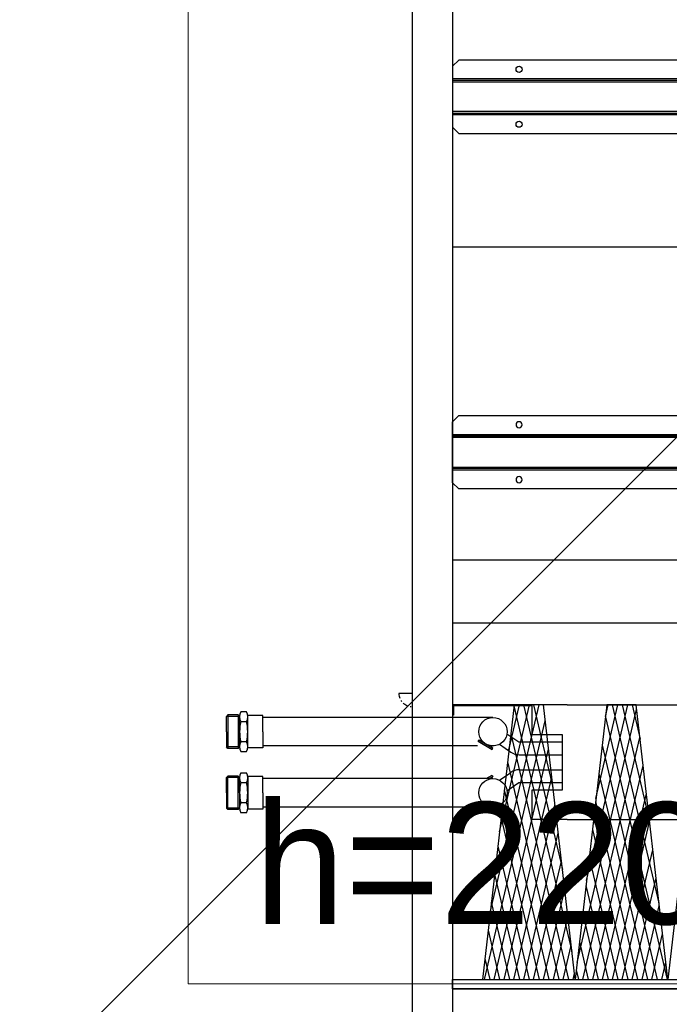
# Model space of a CAD drawing. Header units: millimetres. Extents: x -740 to 33545, y 5178 to 22494.
# Tile 56 of 256: x 9247 to 9311, y 6468 to 6565. Entities that reach past the tile are written whole.
import ezdxf
from ezdxf.lldxf.tags import DXFTag

# ---------------------------------------------------------------- set-up
doc = ezdxf.new("R2010")
doc.units = ezdxf.units.MM
doc.header["$MEASUREMENT"] = 0
doc.linetypes.add('DASHDOT', pattern=[1, 0.5, -0.25, 0, -0.25])
for name, color, linetype, lineweight in [('_IS_Centralki', 3, 'Continuous', 30), ('l.przerywana', 252, 'ICAD_ISO03W100', 5), ('wymiarowanie', 252, 'Continuous', 9)]:
    doc.layers.add(name, color=color, linetype=linetype, lineweight=lineweight)
tags = doc.linetypes.add('ICAD_ISO03W100', pattern=[30, 12, -18]).pattern_tags.tags
tags[6:7] = [DXFTag(74, 4), DXFTag(75, 0), DXFTag(340, '0'), DXFTag(46, 1.0), DXFTag(50, 0.0), DXFTag(44, 0.0), DXFTag(45, 0.0)]
tags[4:5] = [DXFTag(74, 4), DXFTag(75, 0), DXFTag(340, '0'), DXFTag(46, 1.0), DXFTag(50, 0.0), DXFTag(44, 0.0), DXFTag(45, 0.0)]

# ---------------------------------------------------------------- blocks, each defined once
blk = doc.blocks.new('Centrala_kuchnia')
at = {"layer": '_IS_Centralki', "linetype": 'Continuous'}
for p, q in [((18204.73, -1340), (18204.73, -2221)), ((18206.23, -1340), (18206.23, -2221)), ((18207.73, -2221), (18207.73, -1340)), ((18236.93, -1340), (18236.93, -2221)), ((18238.43, -2221), (18238.43, -1340)), ((18239.93, -2221), (18239.93, -1340)), ((18186.23, -1346), (18186.23, -2215)), ((18258.43, -2215), (18258.43, -1346)), ((18186.23, -2215), (18192.23, -2221)), ((18192.23, -2221), (18206.23, -2221)), ((18206.23, -2221), (18238.43, -2221)), ((18238.43, -2221), (18252.43, -2221)), ((18252.43, -2221), (18258.43, -2215))]:
    blk.add_line(p, q, dxfattribs=at)
at = {"layer": '_IS_Centralki'}
for p, q in [((18370.23, -2221), (18370.23, -1340)), ((18679.23, -2221), (18679.23, -1340)), ((18741.23, -2221), (18741.23, -1340)), ((18822.23, -2108), (18822.23, -1398)), ((18935.23, -2108), (18935.23, -1398)), ((18822.23, -2108), (18822.23, -2221)), ((18851.23, -2113), (18906.23, -2113)), ((18851.23, -2143), (18851.23, -2113)), ((18858.63, -2155.9), (18858.63, -2113)), ((18871.33, -2155.4), (18871.33, -2113)), ((18886.13, -2155.4), (18886.13, -2113)), ((18898.83, -2155.9), (18898.83, -2113)), ((18906.23, -2113), (18906.23, -2143)), ((18935.23, -2108), (18935.23, -2143)), ((18822.23, -2143), (18851.23, -2143)), ((18823.23, -2143), (18823.23, -2220)), ((18906.23, -2143), (18935.23, -2143)), ((18850.56, -2167.43), (18858.63, -2155.9)), ((18906.9, -2167.43), (18898.83, -2155.9)), ((18860.97, -2174.71), (18868.75, -2163.6)), ((18896.5, -2174.71), (18888.72, -2163.6)), ((18834.61, -2181.29), (18834.61, -2408)), ((18856.73, -2195.22), (18864.73, -2181.36)), ((18858.03, -2195.97), (18866.03, -2182.11)), ((18862.56, -2180.07), (18862.79, -2182.75)), ((18866.03, -2182.11), (18864.73, -2181.36)), ((18891.43, -2182.11), (18892.73, -2181.36)), ((18894.86, -2188.04), (18891.43, -2182.11)), ((18894.86, -2185.04), (18892.73, -2181.36)), ((18894.86, -2181.29), (18894.86, -2408)), ((18922.86, -2181.29), (18922.86, -2408)), ((18858.03, -2195.97), (18856.73, -2195.22)), ((18862.61, -2196.38), (18862.61, -2408)), ((18046.23, -2221), (19536.23, -2221)), ((18046.23, -2221), (19536.23, -2221)), ((18822.23, -2221), (18832.23, -2221)), ((18823.23, -2220), (18832.23, -2220)), ((18832.23, -2220), (18832.23, -2221)), ((18046.23, -2261), (19538.23, -2261)), ((18046.23, -2261), (19538.23, -2261)), ((18810.77, -2261), (18810.77, -2274)), ((18838.79, -2424.2), (18838.79, -2429.8)), ((18858.42, -2424.2), (18858.42, -2429.8)), ((18899.04, -2424.2), (18899.04, -2429.8)), ((18899.04, -2424.2), (18899.04, -2429.8)), ((18918.67, -2424.2), (18918.67, -2429.8))]:
    blk.add_line(p, q, dxfattribs=at)
at = {"layer": '_IS_Centralki', "linetype": 'Continuous', "extrusion": (1.22461e-16, 0, -1)}
for p, q in [((18555.31, -2221), (18555.31, -1340)), ((18556.81, -2221), (18556.81, -1340)), ((18558.31, -1340), (18558.31, -2221)), ((18587.51, -2221), (18587.51, -1340)), ((18589.01, -1340), (18589.01, -2221)), ((18590.51, -1340), (18590.51, -2221)), ((18536.81, -2215), (18536.81, -1346)), ((18609.01, -1346), (18609.01, -2215)), ((18542.81, -2221), (18536.81, -2215)), ((18556.81, -2221), (18542.81, -2221)), ((18589.01, -2221), (18556.81, -2221)), ((18603.01, -2221), (18589.01, -2221)), ((18609.01, -2215), (18603.01, -2221))]:
    blk.add_line(p, q, dxfattribs=at)
at = {"layer": '_IS_Centralki', "extrusion": (1.22461e-16, 0, -1)}
for p, q in [((19092.9, -2221), (19092.9, -1340)), ((19102.23, -1340), (19102.23, -2221)), ((19102.23, -2221), (19102.23, -1340)), ((19092.9, -2008.91), (19092.9, -1917.54)), ((18822.23, -1977.69), (19092.9, -2008.91)), ((19092.9, -2008.91), (18822.23, -2040.12)), ((18834.34, -2070.45), (19092.9, -2009.59)), ((19092.9, -2100.27), (19092.9, -2008.91)), ((18822.23, -2063.59), (19017.7, -2017.58)), ((18862.02, -2073.64), (19092.9, -2019.3)), ((19092.9, -2034.32), (19020.43, -2017.26)), ((19092.9, -2024.61), (19048.12, -2014.07)), ((19092.9, -2014.9), (19075.8, -2010.88)), ((18822.23, -2053.88), (18936.84, -2026.9)), ((18889.71, -2076.84), (19092.9, -2029.01)), ((19092.9, -2063.45), (18937.38, -2026.84)), ((19092.9, -2053.74), (18965.06, -2023.65)), ((19092.9, -2044.03), (18992.75, -2020.46)), ((18822.23, -2044.17), (18855.97, -2036.23)), ((19092.9, -2092.58), (18854.32, -2036.42)), ((19092.9, -2082.87), (18882.01, -2033.23)), ((19092.9, -2073.16), (18909.69, -2030.04)), ((18917.39, -2080.03), (19092.9, -2038.72)), ((18822.23, -2040.12), (18822.23, -2069.06)), ((18995.22, -2089.01), (18822.23, -2048.29)), ((19076.09, -2098.33), (18826.64, -2039.61)), ((18945.08, -2083.22), (19092.9, -2048.43)), ((18914.36, -2079.68), (18822.23, -2057.99)), ((18972.76, -2086.42), (19092.9, -2058.14)), ((18833.49, -2070.35), (18822.23, -2067.7)), ((19000.45, -2089.61), (19092.9, -2067.84)), ((18822.23, -2069.06), (19092.9, -2100.27)), ((19028.13, -2092.8), (19092.9, -2077.55)), ((19055.81, -2095.99), (19092.9, -2087.26)), ((19083.5, -2099.19), (19092.9, -2096.97)), ((19092.9, -2100.27), (18822.23, -2131.48)), ((18823, -2160.51), (19065.44, -2103.44)), ((18850.68, -2163.7), (19092.9, -2106.68)), ((19092.9, -2121.71), (19031.77, -2107.32)), ((19092.9, -2112), (19059.46, -2104.13)), ((19092.9, -2102.29), (19087.14, -2100.93)), ((19092.9, -2191.63), (19092.9, -2100.27)), ((18822.23, -2150.98), (18984.58, -2112.76)), ((18878.37, -2166.89), (19092.9, -2116.39)), ((19092.9, -2150.84), (18948.72, -2116.9)), ((19092.9, -2141.13), (18976.4, -2113.7)), ((19092.9, -2131.42), (19004.09, -2110.51)), ((18822.23, -2141.27), (18903.71, -2122.09)), ((19092.9, -2179.96), (18865.67, -2126.48)), ((19092.9, -2170.26), (18893.35, -2123.28)), ((18906.05, -2170.08), (19092.9, -2126.1)), ((19092.9, -2160.55), (18921.04, -2120.09)), ((18822.23, -2131.56), (18822.85, -2131.41)), ((18822.23, -2131.48), (18822.23, -2160.42)), ((19028.35, -2184.19), (18822.23, -2135.67)), ((19092.9, -2189.67), (18837.98, -2129.67)), ((18933.73, -2173.28), (19092.9, -2135.81)), ((18947.48, -2174.86), (18822.23, -2145.38)), ((18961.42, -2176.47), (19092.9, -2145.52)), ((18866.62, -2165.54), (18822.23, -2155.09)), ((18989.1, -2179.66), (19092.9, -2155.23)), ((18822.23, -2160.42), (19092.9, -2191.63)), ((19016.79, -2182.86), (19092.9, -2164.94)), ((19044.47, -2186.05), (19092.9, -2174.65)), ((19072.16, -2189.24), (19092.9, -2184.36)), ((19102.23, -2221), (19092.9, -2221))]:
    blk.add_line(p, q, dxfattribs=at)
at = {"layer": '_IS_Centralki', "ltscale": 5}
for p, q in [((18832.61, -2408), (18832.61, -2423)), ((18848.61, -2408), (18832.61, -2408)), ((18848.61, -2408), (18864.61, -2408)), ((18864.61, -2408), (18864.61, -2423)), ((18908.86, -2408), (18892.86, -2408)), ((18892.86, -2408), (18892.86, -2423)), ((18892.86, -2408), (18892.86, -2423)), ((18908.86, -2408), (18924.86, -2408)), ((18924.86, -2408), (18924.86, -2423)), ((18828.98, -2424.2), (18828.98, -2429.8)), ((18864.61, -2423), (18832.61, -2423)), ((18868.24, -2429.8), (18868.24, -2424.2)), ((18889.23, -2429.8), (18889.23, -2424.2)), ((18889.23, -2429.8), (18889.23, -2424.2)), ((18892.86, -2423), (18924.86, -2423)), ((18928.49, -2424.2), (18928.49, -2429.8)), ((18832.11, -2432.5), (18833.61, -2431)), ((18832.11, -2432.5), (18832.11, -2442.5)), ((18832.11, -2432.5), (18865.11, -2432.5)), ((18833.61, -2431), (18833.61, -2444)), ((18848.61, -2431), (18833.61, -2431)), ((18848.61, -2431), (18863.61, -2431)), ((18863.61, -2431), (18863.61, -2444)), ((18865.11, -2432.5), (18863.61, -2431)), ((18865.11, -2432.5), (18865.11, -2442.5)), ((18892.36, -2432.5), (18893.86, -2431)), ((18892.36, -2432.5), (18893.86, -2431)), ((18925.36, -2432.5), (18892.36, -2432.5)), ((18892.36, -2432.5), (18892.36, -2442.5)), ((18892.36, -2432.5), (18892.36, -2442.5)), ((18908.86, -2431), (18893.86, -2431)), ((18893.86, -2431), (18893.86, -2444)), ((18893.86, -2431), (18893.86, -2444)), ((18908.86, -2431), (18923.86, -2431)), ((18925.36, -2432.5), (18923.86, -2431)), ((18923.86, -2431), (18923.86, -2444)), ((18925.36, -2432.5), (18925.36, -2442.5)), ((18832.11, -2442.5), (18833.61, -2444)), ((18832.11, -2442.5), (18865.11, -2442.5)), ((18848.61, -2444), (18833.61, -2444)), ((18848.61, -2444), (18863.61, -2444)), ((18865.11, -2442.5), (18863.61, -2444)), ((18925.36, -2442.5), (18892.36, -2442.5)), ((18892.36, -2442.5), (18893.86, -2444)), ((18892.36, -2442.5), (18893.86, -2444)), ((18908.86, -2444), (18893.86, -2444)), ((18908.86, -2444), (18923.86, -2444)), ((18925.36, -2442.5), (18923.86, -2444))]:
    blk.add_line(p, q, dxfattribs=at)
at = {"layer": '_IS_Centralki', "linetype": 'Continuous'}
for centre in [(18195.23, -2155.5), (18249.43, -2155.5)]:
    blk.add_circle(centre, 3, dxfattribs=at)
at = {"layer": '_IS_Centralki', "linetype": 'Continuous', "extrusion": (1.22461e-16, 0, -1)}
for centre in [(-18545.81, -2155.5), (-18600.01, -2155.5)]:
    blk.add_circle(centre, 3, dxfattribs=at)
at = {"layer": '_IS_Centralki'}
for centre in [(18848.61, -2181.29), (18908.86, -2181.29)]:
    blk.add_circle(centre, 14, dxfattribs=at)
for centre, radius, start, end in [((18857.04, -2155.4), 14.29, 325, 0), ((18900.42, -2155.4), 14.29, 180, 215), ((18861.59, -2179.02), 3.92, 283.82516, 323.39036), ((18895.88, -2179.02), 3.92, 216.60964, 256.17484), ((18853.14, -2193.66), 3.92, 336.60964, 16.17484), ((18833.89, -2433.67), 10.67, 62.60942, 117.39058), ((18848.61, -2463.87), 40.87, 76.10627, 103.89373), ((18863.33, -2433.67), 10.67, 62.60942, 117.39058), ((18894.13, -2433.67), 10.67, 62.60942, 117.39058), ((18894.13, -2433.67), 10.67, 62.60942, 117.39058), ((18908.86, -2463.87), 40.87, 76.10627, 103.89373), ((18923.58, -2433.67), 10.67, 62.60942, 117.39058), ((18833.89, -2420.33), 10.67, 242.60942, 297.39058), ((18848.61, -2390.12), 40.87, 256.10627, 283.89373), ((18863.33, -2420.33), 10.67, 242.60942, 297.39058), ((18894.13, -2420.33), 10.67, 242.60942, 297.39058), ((18894.13, -2420.33), 10.67, 242.60942, 297.39058), ((18908.86, -2390.12), 40.87, 256.10627, 283.89373), ((18923.58, -2420.33), 10.67, 242.60942, 297.39058)]:
    blk.add_arc(centre, radius, start, end, dxfattribs=at)
at = {"layer": '_IS_Centralki', "linetype": 'DASHDOT', "ltscale": 10}
blk.add_arc((18810.77, -2261), 13, 270, 359.99999, dxfattribs=at)

msp = doc.modelspace()

# ---------------------------------------------------------------- linework, layer by layer
at = {"layer": 'l.przerywana'}
msp.add_line((8957.079, 6168.928), (9410.994, 6622.845), dxfattribs=at)
msp.add_lwpolyline([(9263.865, 6771.338), (9263.865, 6469.957), (11465.646, 6469.957), (11465.646, 6771.338)], close=True, dxfattribs=at)

# ---------------------------------------------------------------- block references
at = {"layer": '_IS_Centralki', "color": 7, "lineweight": 5, "xscale": 0.1, "yscale": 0.1, "zscale": 0.1, "rotation": 270}
msp.add_blockref('Centrala_kuchnia', (9512.043, 8379.678), dxfattribs=at)

# ---------------------------------------------------------------- texts
at = {"layer": 'wymiarowanie', "insert": (9270.414, 6487.847), "char_height": 12, "width": 409.93942, "attachment_point": 1}
msp.add_mtext('{\\fCentury Gothic|b0|i0|c238|p34;h=220 cm}\\P\\pi409.93942;{\\fCentury Gothic|b0|i0|c238|p34;\\H1.00000x; }', dxfattribs=at)

doc.saveas('drawing.dxf')
